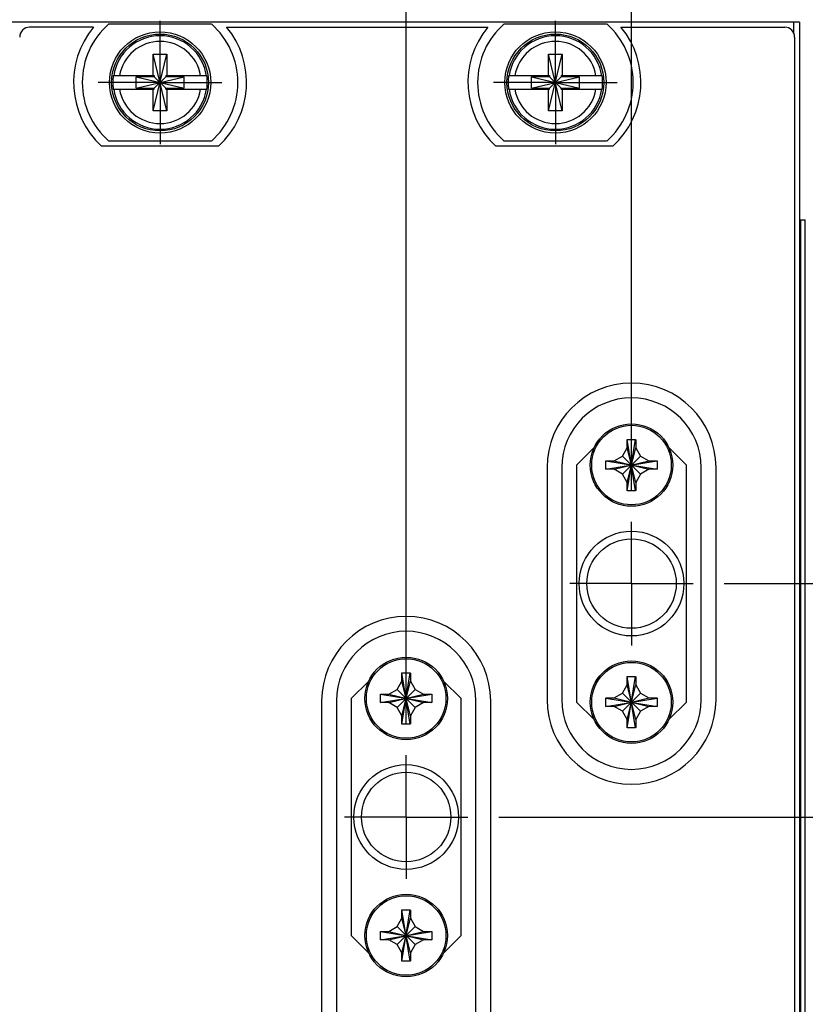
# Model space of a CAD drawing. Header units: inches. Extents: x 0.2 to 16.8, y 0.1 to 10.8.
# Tile 6 of 18: x 4.7 to 6.3, y 6.1 to 8. Entities that reach past the tile are written whole.
import ezdxf

# ---------------------------------------------------------------- set-up
doc = ezdxf.new("R2010")
doc.units = ezdxf.units.IN
doc.header["$LTSCALE"] = 0.935
doc.header["$MEASUREMENT"] = 0
doc.linetypes.add('CENTER', pattern=[0.6, 0.375, -0.075, 0.075, -0.075])
doc.layers.get('0').update_dxf_attribs({"linetype": 'CONTINUOUS'})
doc.layers.add('DEFAULT_1', color=7, linetype='CENTER')
doc.layers.add('DIMENSIONS', color=7, linetype='CONTINUOUS')
doc.styles.get("Standard").update_dxf_attribs({"font": 'txt', "width": 0.8})
doc.dimstyles.new('DIMSTYLE_2', dxfattribs={"dimtxt": 0.125, "dimasz": 0.18, "dimexe": 0.18, "dimexo": 0.0625, "dimgap": 0.09, "dimtad": 0, "dimtih": 1, "dimtoh": 1, "dimdec": 3, "dimzin": 4, "dimdsep": 46, "dimtxsty": 'STANDARD', "dimblk": '_FILLED', "dimblk1": '_FILLED', "dimblk2": '_FILLED', "dimcen": 0.09, "dimadec": 0, "dimazin": 0, "dimtp": 0.01, "dimtm": 0.01, "dimtfac": 1, "dimtdec": 3, "dimtofl": 0, "dimtmove": 0, "dimatfit": 3, "dimldrblk": '_FILLED', "dimfxl": 1, "dimtolj": 1, "dimtzin": 4, "dimarcsym": 0})

# ---------------------------------------------------------------- blocks, each defined once
blk = doc.blocks.new('*D11')
at = {"layer": 'DIMENSIONS', "color": 2, "linetype": 'CONTINUOUS'}
blk.add_line((6.1203, 6.9036), (6.9719, 6.9036), dxfattribs=at)
at = {"layer": 'DIMENSIONS', "color": 2, "linetype": 'CONTINUOUS', "width": 0.8}
for s, p in [('1.019', (7.1344, 6.8411)), ('[', (7.7594, 6.8411)), ('25.87', (7.8594, 6.8411)), (']', (8.3594, 6.8411)), ('-', (7.0344, 6.8411))]:
    blk.add_text(s, height=0.125, dxfattribs=at).set_placement(p)
blk = doc.blocks.new('_FILLED')
at = {"color": 0, "linetype": 'BYBLOCK'}
blk.add_solid([(0, 0), (-1, 0.174), (-1, -0.174)], dxfattribs=at)
blk = doc.blocks.new('*D12')
at = {"layer": 'DIMENSIONS', "color": 2, "linetype": 'CONTINUOUS'}
blk.add_line((6.1203, 5.1261), (6.9719, 5.1261), dxfattribs=at)
at = {"layer": 'DIMENSIONS', "color": 2, "linetype": 'CONTINUOUS', "width": 0.8}
for s, p in [('2.796', (7.1344, 5.0636)), ('[', (7.7594, 5.0636)), ('71.02', (7.8594, 5.0636)), (']', (8.3594, 5.0636)), ('-', (7.0344, 5.0636))]:
    blk.add_text(s, height=0.125, dxfattribs=at).set_placement(p)
blk = doc.blocks.new('*D13')
at = {"layer": 'DIMENSIONS', "color": 2, "linetype": 'CONTINUOUS'}
blk.add_line((6.1203, 4.2828), (6.9719, 4.2828), dxfattribs=at)
at = {"layer": 'DIMENSIONS', "color": 2, "linetype": 'CONTINUOUS', "width": 0.8}
for s, p in [('3.639', (7.1344, 4.2203)), ('[', (7.7594, 4.2203)), ('92.44', (7.8594, 4.2203)), (']', (8.3594, 4.2203)), ('-', (7.0344, 4.2203))]:
    blk.add_text(s, height=0.125, dxfattribs=at).set_placement(p)
blk = doc.blocks.new('*D14')
at = {"layer": 'DIMENSIONS', "color": 2, "linetype": 'CONTINUOUS'}
for p, q in [((5.6643, 5.0211), (6.5111, 5.0211)), ((6.5111, 5.0211), (6.69, 4.8628)), ((6.69, 4.8628), (6.9719, 4.8628))]:
    blk.add_line(p, q, dxfattribs=at)
at = {"layer": 'DIMENSIONS', "color": 2, "linetype": 'CONTINUOUS', "width": 0.8}
for s, p in [('2.901', (7.1344, 4.8003)), ('[', (7.7594, 4.8003)), ('73.69', (7.8594, 4.8003)), (']', (8.3594, 4.8003)), ('-', (7.0344, 4.8003))]:
    blk.add_text(s, height=0.125, dxfattribs=at).set_placement(p)
blk = doc.blocks.new('*D15')
at = {"layer": 'DIMENSIONS', "color": 2, "linetype": 'CONTINUOUS'}
blk.add_line((5.6643, 5.7261), (6.9719, 5.7261), dxfattribs=at)
at = {"layer": 'DIMENSIONS', "color": 2, "linetype": 'CONTINUOUS', "width": 0.8}
for s, p in [('2.196', (7.1344, 5.6636)), ('[', (7.7594, 5.6636)), ('55.78', (7.8594, 5.6636)), (']', (8.3594, 5.6636)), ('-', (7.0344, 5.6636))]:
    blk.add_text(s, height=0.125, dxfattribs=at).set_placement(p)
blk = doc.blocks.new('*D16')
at = {"layer": 'DIMENSIONS', "color": 2, "linetype": 'CONTINUOUS'}
blk.add_line((5.6643, 6.4311), (6.9719, 6.4311), dxfattribs=at)
at = {"layer": 'DIMENSIONS', "color": 2, "linetype": 'CONTINUOUS', "width": 0.8}
for s, p in [('[', (7.7594, 6.3686)), (']', (8.3594, 6.3686)), ('1.491', (7.1344, 6.3686)), ('37.88', (7.8594, 6.3686)), ('-', (7.0344, 6.3686))]:
    blk.add_text(s, height=0.125, dxfattribs=at).set_placement(p)
blk = doc.blocks.new('*D22')
at = {"layer": 'DIMENSIONS', "color": 2, "linetype": 'CONTINUOUS'}
blk.add_line((5.4767, 6.6187), (5.4767, 8.7282), dxfattribs=at)
at = {"layer": 'DIMENSIONS', "color": 2, "linetype": 'CONTINUOUS', "width": 0.8}
for s, p in [(']', (5.5392, 10.3157)), ('32.66', (5.5392, 9.8157)), ('[', (5.5392, 9.7157)), ('1.286', (5.5392, 9.0907)), ('3X ', (5.5392, 8.7907))]:
    blk.add_text(s, height=0.125, rotation=90, dxfattribs=at).set_placement(p)
blk = doc.blocks.new('*D23')
at = {"layer": 'DIMENSIONS', "color": 2, "linetype": 'CONTINUOUS'}
blk.add_line((5.9327, 7.0912), (5.9327, 8.7282), dxfattribs=at)
at = {"layer": 'DIMENSIONS', "color": 2, "linetype": 'CONTINUOUS', "width": 0.8}
for s, p in [(']', (5.9952, 10.3157)), ('44.25', (5.9952, 9.8157)), ('[', (5.9952, 9.7157)), ('1.742', (5.9952, 9.0907)), ('3X ', (5.9952, 8.7907))]:
    blk.add_text(s, height=0.125, rotation=90, dxfattribs=at).set_placement(p)

msp = doc.modelspace()

# ---------------------------------------------------------------- linework, layer by layer
at = {"color": 7, "linetype": 'CONTINUOUS'}
for p, q in [((6.2727, 8.0402), (4.295, 8.0402)), ((4.8749, 8.0367), (5.0824, 8.0367)), ((5.6749, 8.0367), (5.8824, 8.0367)), ((6.2727, 8.0402), (6.2727, 2.9772)), ((4.8442, 8.0302), (4.7147, 8.0302)), ((5.1131, 8.0302), (5.6422, 8.0302)), ((5.9111, 8.0302), (6.2427, 8.0302)), ((6.2627, 8.0102), (6.2627, 3.0072)), ((4.9649, 7.8611), (4.9924, 7.9753)), ((4.9649, 7.932), (4.9649, 7.9753)), ((4.9924, 7.8611), (4.9649, 7.9753)), ((4.9649, 7.9753), (4.9924, 7.9753)), ((4.9924, 7.9753), (4.9924, 7.932)), ((5.7649, 7.8611), (5.7924, 7.9753)), ((5.7649, 7.932), (5.7649, 7.9753)), ((5.7924, 7.8611), (5.7649, 7.9753)), ((5.7649, 7.9753), (5.7924, 7.9753)), ((5.7924, 7.9753), (5.7924, 7.932)), ((4.884, 7.932), (4.9669, 7.932)), ((4.9301, 7.9065), (4.9301, 7.9299)), ((4.9301, 7.9065), (5.0272, 7.9299)), ((4.9669, 7.9299), (4.9301, 7.9299)), ((4.9301, 7.9299), (5.0272, 7.9065)), ((4.9669, 7.932), (4.9669, 7.9299)), ((4.9669, 7.9065), (4.9904, 7.9299)), ((4.9904, 7.9065), (4.9669, 7.9299)), ((4.9904, 7.932), (4.9904, 7.9299)), ((4.9904, 7.932), (5.0733, 7.932)), ((5.0272, 7.9299), (4.9904, 7.9299)), ((5.0272, 7.9065), (5.0272, 7.9299)), ((5.684, 7.932), (5.7669, 7.932)), ((5.7301, 7.9065), (5.7301, 7.9299)), ((5.7301, 7.9065), (5.8272, 7.9299)), ((5.7669, 7.9299), (5.7301, 7.9299)), ((5.7301, 7.9299), (5.8272, 7.9065)), ((5.7669, 7.932), (5.7669, 7.9299)), ((5.7669, 7.9065), (5.7904, 7.9299)), ((5.7904, 7.9065), (5.7669, 7.9299)), ((5.7904, 7.932), (5.7904, 7.9299)), ((5.7904, 7.932), (5.8733, 7.932)), ((5.8272, 7.9299), (5.7904, 7.9299)), ((5.8272, 7.9065), (5.8272, 7.9299)), ((4.884, 7.9044), (4.9669, 7.9044)), ((4.9301, 7.9065), (4.9669, 7.9065)), ((4.9649, 7.8611), (4.9649, 7.9044)), ((4.9669, 7.9044), (4.9669, 7.9065)), ((4.9904, 7.9044), (4.9904, 7.9065)), ((4.9904, 7.9065), (5.0272, 7.9065)), ((4.9904, 7.9044), (5.0733, 7.9044)), ((4.9924, 7.9044), (4.9924, 7.8611)), ((5.684, 7.9044), (5.7669, 7.9044)), ((5.7301, 7.9065), (5.7669, 7.9065)), ((5.7649, 7.8611), (5.7649, 7.9044)), ((5.7669, 7.9044), (5.7669, 7.9065)), ((5.7904, 7.9044), (5.7904, 7.9065)), ((5.7904, 7.9065), (5.8272, 7.9065)), ((5.7904, 7.9044), (5.8733, 7.9044)), ((5.7924, 7.9044), (5.7924, 7.8611)), ((4.9924, 7.8611), (4.9649, 7.8611)), ((5.7924, 7.8611), (5.7649, 7.8611)), ((5.0824, 7.7997), (4.8749, 7.7997)), ((5.8824, 7.7997), (5.6749, 7.7997)), ((5.0969, 7.7892), (4.8604, 7.7892)), ((5.8949, 7.7892), (5.6584, 7.7892)), ((6.2727, 7.6402), (6.2844, 7.6402)), ((5.857, 7.1789), (5.8217, 7.1436)), ((5.9145, 7.1618), (5.9242, 7.1786)), ((5.9242, 7.0917), (5.9411, 7.1954)), ((5.9411, 7.0917), (5.9242, 7.1954)), ((5.9242, 7.1786), (5.9242, 7.1949)), ((5.9242, 7.1086), (5.9412, 7.1786)), ((5.9412, 7.1086), (5.9242, 7.1786)), ((5.9412, 7.1949), (5.9412, 7.1786)), ((5.9412, 7.1786), (5.9509, 7.1618)), ((6.0437, 7.1436), (6.0083, 7.1789)), ((5.8977, 7.1521), (5.9145, 7.1618)), ((5.9145, 7.1254), (5.9509, 7.1618)), ((5.9509, 7.1254), (5.9145, 7.1618)), ((5.9509, 7.1618), (5.9677, 7.1521)), ((5.7617, 7.1386), (5.7617, 6.6686)), ((5.7917, 7.1386), (5.7917, 6.6686)), ((5.8217, 7.1436), (5.8217, 6.6636)), ((5.8808, 7.1351), (5.9845, 7.152)), ((5.8808, 7.152), (5.9845, 7.1351)), ((5.8814, 7.1521), (5.8977, 7.1521)), ((5.8977, 7.1351), (5.9677, 7.1521)), ((5.8977, 7.1521), (5.9677, 7.1351)), ((5.9677, 7.1521), (5.984, 7.1521)), ((6.0437, 6.6636), (6.0437, 7.1436)), ((6.0737, 6.6686), (6.0737, 7.1386)), ((6.1037, 6.6686), (6.1037, 7.1386)), ((5.8977, 7.1351), (5.8814, 7.1351)), ((5.9145, 7.1254), (5.8977, 7.1351)), ((5.9242, 7.1086), (5.9145, 7.1254)), ((5.9509, 7.1254), (5.9412, 7.1086)), ((5.9677, 7.1351), (5.9509, 7.1254)), ((5.984, 7.1351), (5.9677, 7.1351)), ((5.9242, 7.0923), (5.9242, 7.1086)), ((5.9412, 7.1086), (5.9412, 7.0923)), ((5.4682, 6.6192), (5.4851, 6.7229)), ((5.4851, 6.6192), (5.4682, 6.7229)), ((5.4682, 6.7061), (5.4682, 6.7224)), ((5.4852, 6.7224), (5.4852, 6.7061)), ((5.401, 6.7064), (5.3657, 6.6711)), ((5.4585, 6.6893), (5.4682, 6.7061)), ((5.4682, 6.6361), (5.4852, 6.7061)), ((5.4852, 6.6361), (5.4682, 6.7061)), ((5.4852, 6.7061), (5.4949, 6.6893)), ((5.5877, 6.6711), (5.5523, 6.7064)), ((5.9145, 6.6818), (5.9242, 6.6986)), ((5.9242, 6.6117), (5.9411, 6.7154)), ((5.9411, 6.6117), (5.9242, 6.7154)), ((5.9242, 6.6986), (5.9242, 6.7149)), ((5.9242, 6.6286), (5.9412, 6.6986)), ((5.9412, 6.6286), (5.9242, 6.6986)), ((5.9412, 6.7149), (5.9412, 6.6986)), ((5.9412, 6.6986), (5.9509, 6.6818)), ((5.4248, 6.6626), (5.5285, 6.6795)), ((5.4248, 6.6795), (5.5285, 6.6626)), ((5.4254, 6.6796), (5.4417, 6.6796)), ((5.4417, 6.6796), (5.4585, 6.6893)), ((5.4417, 6.6626), (5.5117, 6.6796)), ((5.4417, 6.6796), (5.5117, 6.6626)), ((5.4585, 6.6529), (5.4949, 6.6893)), ((5.4949, 6.6529), (5.4585, 6.6893)), ((5.4949, 6.6893), (5.5117, 6.6796)), ((5.5117, 6.6796), (5.528, 6.6796)), ((5.8977, 6.6721), (5.9145, 6.6818)), ((5.9145, 6.6454), (5.9509, 6.6818)), ((5.9509, 6.6454), (5.9145, 6.6818)), ((5.9509, 6.6818), (5.9677, 6.6721)), ((5.3057, 6.6661), (5.3057, 4.7861)), ((5.3357, 6.6661), (5.3357, 4.7861)), ((5.3657, 6.6711), (5.3657, 6.1911)), ((5.4417, 6.6626), (5.4254, 6.6626)), ((5.4585, 6.6529), (5.4417, 6.6626)), ((5.5117, 6.6626), (5.4949, 6.6529)), ((5.528, 6.6626), (5.5117, 6.6626)), ((5.5877, 6.1911), (5.5877, 6.6711)), ((5.6177, 4.7861), (5.6177, 6.6661)), ((5.6477, 4.7861), (5.6477, 6.6661)), ((5.8217, 6.6636), (5.857, 6.6282)), ((5.8808, 6.6551), (5.9845, 6.672)), ((5.8808, 6.672), (5.9845, 6.6551)), ((5.8814, 6.6721), (5.8977, 6.6721)), ((5.8977, 6.6551), (5.9677, 6.6721)), ((5.8977, 6.6721), (5.9677, 6.6551)), ((5.9677, 6.6721), (5.984, 6.6721)), ((6.0083, 6.6282), (6.0437, 6.6636)), ((5.4682, 6.6361), (5.4585, 6.6529)), ((5.4949, 6.6529), (5.4852, 6.6361)), ((5.8977, 6.6551), (5.8814, 6.6551)), ((5.9145, 6.6454), (5.8977, 6.6551)), ((5.9242, 6.6286), (5.9145, 6.6454)), ((5.9509, 6.6454), (5.9412, 6.6286)), ((5.9677, 6.6551), (5.9509, 6.6454)), ((5.984, 6.6551), (5.9677, 6.6551)), ((5.4682, 6.6198), (5.4682, 6.6361)), ((5.4852, 6.6361), (5.4852, 6.6198)), ((5.9242, 6.6123), (5.9242, 6.6286)), ((5.9412, 6.6286), (5.9412, 6.6123)), ((5.4682, 6.1392), (5.4851, 6.2429)), ((5.4851, 6.1392), (5.4682, 6.2429)), ((5.4682, 6.2261), (5.4682, 6.2424)), ((5.4852, 6.2424), (5.4852, 6.2261)), ((5.4585, 6.2093), (5.4682, 6.2261)), ((5.4682, 6.1561), (5.4852, 6.2261)), ((5.4852, 6.1561), (5.4682, 6.2261)), ((5.4852, 6.2261), (5.4949, 6.2093)), ((5.4254, 6.1996), (5.4417, 6.1996)), ((5.4417, 6.1996), (5.4585, 6.2093)), ((5.4417, 6.1826), (5.5117, 6.1996)), ((5.4417, 6.1996), (5.5117, 6.1826)), ((5.4585, 6.1729), (5.4949, 6.2093)), ((5.4949, 6.1729), (5.4585, 6.2093)), ((5.4949, 6.2093), (5.5117, 6.1996)), ((5.5117, 6.1996), (5.528, 6.1996)), ((5.3657, 6.1911), (5.401, 6.1557)), ((5.4248, 6.1826), (5.5285, 6.1995)), ((5.4248, 6.1995), (5.5285, 6.1826)), ((5.4417, 6.1826), (5.4254, 6.1826)), ((5.4585, 6.1729), (5.4417, 6.1826)), ((5.5117, 6.1826), (5.4949, 6.1729)), ((5.528, 6.1826), (5.5117, 6.1826)), ((5.5523, 6.1557), (5.5877, 6.1911)), ((5.4682, 6.1561), (5.4585, 6.1729)), ((5.4949, 6.1729), (5.4852, 6.1561)), ((5.4682, 6.1398), (5.4682, 6.1561)), ((5.4852, 6.1561), (5.4852, 6.1398))]:
    msp.add_line(p, q, dxfattribs=at)
at = {"color": 9, "linetype": 'CONTINUOUS'}
for p, q in [((6.2607, 8.0402), (6.2607, 8.0189)), ((6.2756, 3.6402), (6.2756, 7.6402)), ((6.2842, 3.6402), (6.2842, 7.6402))]:
    msp.add_line(p, q, dxfattribs=at)
at = {"color": 7, "linetype": 'CONTINUOUS'}
for centre, radius in [((4.9787, 7.9182), 0.1025), ((4.9787, 7.9182), 0.098), ((5.7787, 7.9182), 0.1025), ((5.7787, 7.9182), 0.098), ((5.9327, 7.1436), 0.0835), ((5.9327, 6.9036), 0.106), ((5.9327, 6.9036), 0.0905), ((5.4767, 6.6711), 0.0835), ((5.9327, 6.6636), 0.0835), ((5.4767, 6.4311), 0.106), ((5.4767, 6.4311), 0.0905), ((5.4767, 6.1911), 0.0835)]:
    msp.add_circle(centre, radius, dxfattribs=at)
at = {"color": 9, "linetype": 'CONTINUOUS'}
for centre in [(5.9327, 7.1436), (5.4767, 6.6711), (5.9327, 6.6636), (5.4767, 6.1911)]:
    msp.add_circle(centre, 0.0805, dxfattribs=at)
at = {"color": 7, "linetype": 'CONTINUOUS'}
for centre, radius, start, end in [((4.9787, 7.9182), 0.1575, 131.203, 228.797), ((4.9787, 7.9182), 0.1575, 311.203, 48.797), ((5.7787, 7.9182), 0.1575, 131.203, 228.797), ((5.7787, 7.9182), 0.1575, 311.203, 48.797), ((4.7147, 8.0102), 0.02, 90, 180), ((4.9787, 7.9182), 0.175, 140.2082, 227.4886), ((4.9787, 7.9182), 0.175, 312.5114, 39.7918), ((5.7767, 7.9182), 0.175, 140.2082, 227.4886), ((5.7767, 7.9182), 0.175, 312.5114, 39.7918), ((6.2427, 8.0102), 0.02, 0, 90), ((4.9787, 7.9182), 0.0956, 171.7166, 188.2834), ((4.9787, 7.9182), 0.0956, 351.7166, 8.2834), ((5.7787, 7.9182), 0.0956, 171.7166, 188.2834), ((5.7787, 7.9182), 0.0956, 351.7166, 8.2834), ((5.9327, 7.1386), 0.171, 0, 180), ((5.9327, 7.1386), 0.141, 0, 180), ((5.4767, 6.6661), 0.171, 0, 180), ((5.4767, 6.6661), 0.141, 0, 180), ((5.9327, 6.6686), 0.171, 180, 360), ((5.9327, 6.6686), 0.141, 180, 360)]:
    msp.add_arc(centre, radius, start, end, dxfattribs=at)
at = {"color": 9, "linetype": 'CONTINUOUS'}
for centre, radius, start, end in [((4.9787, 7.9182), 0.0947, 8.3637, 171.6363), ((4.9787, 7.9182), 0.0832, 9.5336, 170.4664), ((5.7787, 7.9182), 0.0947, 8.3637, 171.6363), ((5.7787, 7.9182), 0.0832, 9.5336, 170.4664), ((4.9787, 7.9182), 0.0947, 188.3637, 351.6363), ((4.9787, 7.9182), 0.0832, 189.5336, 350.4664), ((5.7787, 7.9182), 0.0947, 188.3637, 351.6363), ((5.7787, 7.9182), 0.0832, 189.5336, 350.4664)]:
    msp.add_arc(centre, radius, start, end, dxfattribs=at)
at = {"color": 7, "linetype": 'CONTINUOUS'}
for points, knots in [([(5.9242, 7.1954), (5.9251, 7.1954), (5.927, 7.1955), (5.9298, 7.1956), (5.9317, 7.1956), (5.9327, 7.1956)], [0, 0, 0, 0, 0.333035, 0.666417, 1, 1, 1, 1]), ([(5.9242, 7.1949), (5.9242, 7.1949), (5.9242, 7.195), (5.9242, 7.1952), (5.9242, 7.1953), (5.9242, 7.1954)], [0, 0, 0, 0, 0.333624, 0.666957, 1, 1, 1, 1]), ([(5.9327, 7.1956), (5.9336, 7.1956), (5.9355, 7.1956), (5.9383, 7.1955), (5.9402, 7.1954), (5.9411, 7.1954)], [0, 0, 0, 0, 0.333591, 0.666975, 1, 1, 1, 1]), ([(5.9411, 7.1954), (5.9411, 7.1953), (5.9411, 7.1952), (5.9411, 7.195), (5.9411, 7.1949), (5.9412, 7.1949)], [0, 0, 0, 0, 0.333043, 0.666376, 1, 1, 1, 1]), ([(5.8808, 7.1351), (5.8808, 7.1362), (5.8807, 7.1385), (5.8807, 7.1419), (5.8807, 7.1453), (5.8807, 7.1486), (5.8808, 7.1509), (5.8808, 7.152)], [0, 0, 0, 0, 0.199846, 0.39992, 0.60008, 0.800154, 1, 1, 1, 1]), ([(5.8808, 7.152), (5.8809, 7.152), (5.881, 7.152), (5.8812, 7.1521), (5.8813, 7.1521), (5.8814, 7.1521)], [0, 0, 0, 0, 0.333043, 0.666376, 1, 1, 1, 1]), ([(5.984, 7.1521), (5.984, 7.1521), (5.9841, 7.1521), (5.9843, 7.152), (5.9844, 7.152), (5.9845, 7.152)], [0, 0, 0, 0, 0.333624, 0.666957, 1, 1, 1, 1]), ([(5.9845, 7.152), (5.9845, 7.1509), (5.9846, 7.1486), (5.9847, 7.1453), (5.9847, 7.1419), (5.9846, 7.1385), (5.9845, 7.1362), (5.9845, 7.1351)], [0, 0, 0, 0, 0.199846, 0.39992, 0.60008, 0.800154, 1, 1, 1, 1]), ([(5.8814, 7.1351), (5.8813, 7.1351), (5.8812, 7.1351), (5.881, 7.1351), (5.8809, 7.1351), (5.8808, 7.1351)], [0, 0, 0, 0, 0.333624, 0.666957, 1, 1, 1, 1]), ([(5.9845, 7.1351), (5.9844, 7.1351), (5.9843, 7.1351), (5.9841, 7.1351), (5.984, 7.1351), (5.984, 7.1351)], [0, 0, 0, 0, 0.333043, 0.666376, 1, 1, 1, 1]), ([(5.9242, 7.0917), (5.9242, 7.0918), (5.9242, 7.0919), (5.9242, 7.0921), (5.9242, 7.0922), (5.9242, 7.0923)], [0, 0, 0, 0, 0.333043, 0.666376, 1, 1, 1, 1]), ([(5.9327, 7.0916), (5.9317, 7.0916), (5.9298, 7.0916), (5.927, 7.0916), (5.9251, 7.0917), (5.9242, 7.0917)], [0, 0, 0, 0, 0.333591, 0.666975, 1, 1, 1, 1]), ([(5.9411, 7.0917), (5.9402, 7.0917), (5.9383, 7.0916), (5.9355, 7.0916), (5.9336, 7.0916), (5.9327, 7.0916)], [0, 0, 0, 0, 0.333035, 0.666417, 1, 1, 1, 1]), ([(5.9412, 7.0923), (5.9411, 7.0922), (5.9411, 7.0921), (5.9411, 7.0919), (5.9411, 7.0918), (5.9411, 7.0917)], [0, 0, 0, 0, 0.333624, 0.666957, 1, 1, 1, 1]), ([(5.4682, 6.7229), (5.4691, 6.7229), (5.471, 6.723), (5.4738, 6.7231), (5.4757, 6.7231), (5.4767, 6.7231)], [0, 0, 0, 0, 0.333035, 0.666417, 1, 1, 1, 1]), ([(5.4682, 6.7224), (5.4682, 6.7224), (5.4682, 6.7225), (5.4682, 6.7227), (5.4682, 6.7228), (5.4682, 6.7229)], [0, 0, 0, 0, 0.333624, 0.666957, 1, 1, 1, 1]), ([(5.4767, 6.7231), (5.4776, 6.7231), (5.4795, 6.7231), (5.4823, 6.723), (5.4842, 6.7229), (5.4851, 6.7229)], [0, 0, 0, 0, 0.333591, 0.666975, 1, 1, 1, 1]), ([(5.4851, 6.7229), (5.4851, 6.7228), (5.4851, 6.7227), (5.4851, 6.7225), (5.4851, 6.7224), (5.4852, 6.7224)], [0, 0, 0, 0, 0.333043, 0.666376, 1, 1, 1, 1]), ([(5.9242, 6.7154), (5.9251, 6.7154), (5.927, 6.7155), (5.9298, 6.7156), (5.9317, 6.7156), (5.9327, 6.7156)], [0, 0, 0, 0, 0.333035, 0.666417, 1, 1, 1, 1]), ([(5.9242, 6.7149), (5.9242, 6.7149), (5.9242, 6.715), (5.9242, 6.7152), (5.9242, 6.7153), (5.9242, 6.7154)], [0, 0, 0, 0, 0.333624, 0.666957, 1, 1, 1, 1]), ([(5.9327, 6.7156), (5.9336, 6.7156), (5.9355, 6.7156), (5.9383, 6.7155), (5.9402, 6.7154), (5.9411, 6.7154)], [0, 0, 0, 0, 0.333591, 0.666975, 1, 1, 1, 1]), ([(5.9411, 6.7154), (5.9411, 6.7153), (5.9411, 6.7152), (5.9411, 6.715), (5.9411, 6.7149), (5.9412, 6.7149)], [0, 0, 0, 0, 0.333043, 0.666376, 1, 1, 1, 1]), ([(5.4248, 6.6626), (5.4248, 6.6637), (5.4247, 6.666), (5.4247, 6.6694), (5.4247, 6.6728), (5.4247, 6.6761), (5.4248, 6.6784), (5.4248, 6.6795)], [0, 0, 0, 0, 0.199846, 0.39992, 0.60008, 0.800154, 1, 1, 1, 1]), ([(5.4248, 6.6795), (5.4249, 6.6795), (5.425, 6.6795), (5.4252, 6.6796), (5.4253, 6.6796), (5.4254, 6.6796)], [0, 0, 0, 0, 0.333043, 0.666376, 1, 1, 1, 1]), ([(5.528, 6.6796), (5.528, 6.6796), (5.5281, 6.6796), (5.5283, 6.6795), (5.5284, 6.6795), (5.5285, 6.6795)], [0, 0, 0, 0, 0.333624, 0.666957, 1, 1, 1, 1]), ([(5.5285, 6.6795), (5.5285, 6.6784), (5.5286, 6.6761), (5.5287, 6.6728), (5.5287, 6.6694), (5.5286, 6.666), (5.5285, 6.6637), (5.5285, 6.6626)], [0, 0, 0, 0, 0.199846, 0.39992, 0.60008, 0.800154, 1, 1, 1, 1]), ([(5.4254, 6.6626), (5.4253, 6.6626), (5.4252, 6.6626), (5.425, 6.6626), (5.4249, 6.6626), (5.4248, 6.6626)], [0, 0, 0, 0, 0.333624, 0.666957, 1, 1, 1, 1]), ([(5.5285, 6.6626), (5.5284, 6.6626), (5.5283, 6.6626), (5.5281, 6.6626), (5.528, 6.6626), (5.528, 6.6626)], [0, 0, 0, 0, 0.333043, 0.666376, 1, 1, 1, 1]), ([(5.8808, 6.6551), (5.8808, 6.6562), (5.8807, 6.6585), (5.8807, 6.6619), (5.8807, 6.6653), (5.8807, 6.6686), (5.8808, 6.6709), (5.8808, 6.672)], [0, 0, 0, 0, 0.199846, 0.39992, 0.60008, 0.800154, 1, 1, 1, 1]), ([(5.8808, 6.672), (5.8809, 6.672), (5.881, 6.672), (5.8812, 6.6721), (5.8813, 6.6721), (5.8814, 6.6721)], [0, 0, 0, 0, 0.333043, 0.666376, 1, 1, 1, 1]), ([(5.984, 6.6721), (5.984, 6.6721), (5.9841, 6.6721), (5.9843, 6.672), (5.9844, 6.672), (5.9845, 6.672)], [0, 0, 0, 0, 0.333624, 0.666957, 1, 1, 1, 1]), ([(5.9845, 6.672), (5.9845, 6.6709), (5.9846, 6.6686), (5.9847, 6.6653), (5.9847, 6.6619), (5.9846, 6.6585), (5.9845, 6.6562), (5.9845, 6.6551)], [0, 0, 0, 0, 0.199846, 0.39992, 0.60008, 0.800154, 1, 1, 1, 1]), ([(5.8814, 6.6551), (5.8813, 6.6551), (5.8812, 6.6551), (5.881, 6.6551), (5.8809, 6.6551), (5.8808, 6.6551)], [0, 0, 0, 0, 0.333624, 0.666957, 1, 1, 1, 1]), ([(5.9845, 6.6551), (5.9844, 6.6551), (5.9843, 6.6551), (5.9841, 6.6551), (5.984, 6.6551), (5.984, 6.6551)], [0, 0, 0, 0, 0.333043, 0.666376, 1, 1, 1, 1]), ([(5.4682, 6.6192), (5.4682, 6.6193), (5.4682, 6.6194), (5.4682, 6.6196), (5.4682, 6.6197), (5.4682, 6.6198)], [0, 0, 0, 0, 0.333043, 0.666376, 1, 1, 1, 1]), ([(5.4767, 6.6191), (5.4757, 6.6191), (5.4738, 6.6191), (5.471, 6.6191), (5.4691, 6.6192), (5.4682, 6.6192)], [0, 0, 0, 0, 0.333591, 0.666975, 1, 1, 1, 1]), ([(5.4851, 6.6192), (5.4842, 6.6192), (5.4823, 6.6191), (5.4795, 6.6191), (5.4776, 6.6191), (5.4767, 6.6191)], [0, 0, 0, 0, 0.333035, 0.666417, 1, 1, 1, 1]), ([(5.4852, 6.6198), (5.4851, 6.6197), (5.4851, 6.6196), (5.4851, 6.6194), (5.4851, 6.6193), (5.4851, 6.6192)], [0, 0, 0, 0, 0.333624, 0.666957, 1, 1, 1, 1]), ([(5.9242, 6.6117), (5.9242, 6.6118), (5.9242, 6.6119), (5.9242, 6.6121), (5.9242, 6.6122), (5.9242, 6.6123)], [0, 0, 0, 0, 0.333043, 0.666376, 1, 1, 1, 1]), ([(5.9327, 6.6116), (5.9317, 6.6116), (5.9298, 6.6116), (5.927, 6.6116), (5.9251, 6.6117), (5.9242, 6.6117)], [0, 0, 0, 0, 0.333591, 0.666975, 1, 1, 1, 1]), ([(5.9411, 6.6117), (5.9402, 6.6117), (5.9383, 6.6116), (5.9355, 6.6116), (5.9336, 6.6116), (5.9327, 6.6116)], [0, 0, 0, 0, 0.333035, 0.666417, 1, 1, 1, 1]), ([(5.9412, 6.6123), (5.9411, 6.6122), (5.9411, 6.6121), (5.9411, 6.6119), (5.9411, 6.6118), (5.9411, 6.6117)], [0, 0, 0, 0, 0.333624, 0.666957, 1, 1, 1, 1]), ([(5.4682, 6.2429), (5.4691, 6.2429), (5.471, 6.243), (5.4738, 6.2431), (5.4757, 6.2431), (5.4767, 6.2431)], [0, 0, 0, 0, 0.333035, 0.666417, 1, 1, 1, 1]), ([(5.4682, 6.2424), (5.4682, 6.2424), (5.4682, 6.2425), (5.4682, 6.2427), (5.4682, 6.2428), (5.4682, 6.2429)], [0, 0, 0, 0, 0.333624, 0.666957, 1, 1, 1, 1]), ([(5.4767, 6.2431), (5.4776, 6.2431), (5.4795, 6.2431), (5.4823, 6.243), (5.4842, 6.2429), (5.4851, 6.2429)], [0, 0, 0, 0, 0.333591, 0.666975, 1, 1, 1, 1]), ([(5.4851, 6.2429), (5.4851, 6.2428), (5.4851, 6.2427), (5.4851, 6.2425), (5.4851, 6.2424), (5.4852, 6.2424)], [0, 0, 0, 0, 0.333043, 0.666376, 1, 1, 1, 1]), ([(5.4248, 6.1995), (5.4249, 6.1995), (5.425, 6.1995), (5.4252, 6.1996), (5.4253, 6.1996), (5.4254, 6.1996)], [0, 0, 0, 0, 0.333043, 0.666376, 1, 1, 1, 1]), ([(5.528, 6.1996), (5.528, 6.1996), (5.5281, 6.1996), (5.5283, 6.1995), (5.5284, 6.1995), (5.5285, 6.1995)], [0, 0, 0, 0, 0.333624, 0.666957, 1, 1, 1, 1]), ([(5.4248, 6.1826), (5.4248, 6.1837), (5.4247, 6.186), (5.4247, 6.1894), (5.4247, 6.1928), (5.4247, 6.1961), (5.4248, 6.1984), (5.4248, 6.1995)], [0, 0, 0, 0, 0.199846, 0.39992, 0.60008, 0.800154, 1, 1, 1, 1]), ([(5.4254, 6.1826), (5.4253, 6.1826), (5.4252, 6.1826), (5.425, 6.1826), (5.4249, 6.1826), (5.4248, 6.1826)], [0, 0, 0, 0, 0.333624, 0.666957, 1, 1, 1, 1]), ([(5.5285, 6.1826), (5.5284, 6.1826), (5.5283, 6.1826), (5.5281, 6.1826), (5.528, 6.1826), (5.528, 6.1826)], [0, 0, 0, 0, 0.333043, 0.666376, 1, 1, 1, 1]), ([(5.5285, 6.1995), (5.5285, 6.1984), (5.5286, 6.1961), (5.5287, 6.1928), (5.5287, 6.1894), (5.5286, 6.186), (5.5285, 6.1837), (5.5285, 6.1826)], [0, 0, 0, 0, 0.199846, 0.39992, 0.60008, 0.800154, 1, 1, 1, 1]), ([(5.4682, 6.1392), (5.4682, 6.1393), (5.4682, 6.1394), (5.4682, 6.1396), (5.4682, 6.1397), (5.4682, 6.1398)], [0, 0, 0, 0, 0.333043, 0.666376, 1, 1, 1, 1]), ([(5.4852, 6.1398), (5.4851, 6.1397), (5.4851, 6.1396), (5.4851, 6.1394), (5.4851, 6.1393), (5.4851, 6.1392)], [0, 0, 0, 0, 0.333624, 0.666957, 1, 1, 1, 1]), ([(5.4767, 6.1391), (5.4757, 6.1391), (5.4738, 6.1391), (5.471, 6.1391), (5.4691, 6.1392), (5.4682, 6.1392)], [0, 0, 0, 0, 0.333591, 0.666975, 1, 1, 1, 1]), ([(5.4851, 6.1392), (5.4842, 6.1392), (5.4823, 6.1391), (5.4795, 6.1391), (5.4776, 6.1391), (5.4767, 6.1391)], [0, 0, 0, 0, 0.333035, 0.666417, 1, 1, 1, 1])]:
    msp.add_open_spline(points, degree=3, knots=knots, dxfattribs=at)
at = {"layer": 'DEFAULT_1', "color": 7, "linetype": 'CENTER'}
for p, q in [((4.9787, 7.9182), (4.9787, 8.0433)), ((5.7787, 7.9182), (5.7787, 8.0433)), ((4.9787, 7.9182), (4.8536, 7.9182)), ((4.9787, 7.9182), (4.9787, 7.7931)), ((4.9787, 7.9182), (5.1038, 7.9182)), ((5.7787, 7.9182), (5.6536, 7.9182)), ((5.7787, 7.9182), (5.7787, 7.7931)), ((5.7787, 7.9182), (5.9038, 7.9182)), ((5.9327, 6.9036), (5.9327, 7.0287)), ((5.9327, 6.9036), (5.8076, 6.9036)), ((5.9327, 6.9036), (5.9327, 6.7785)), ((5.9327, 6.9036), (6.0578, 6.9036)), ((5.4767, 6.4311), (5.4767, 6.5562)), ((5.4767, 6.4311), (5.3516, 6.4311)), ((5.4767, 6.4311), (5.4767, 6.306)), ((5.4767, 6.4311), (5.6018, 6.4311))]:
    msp.add_line(p, q, dxfattribs=at)

# ---------------------------------------------------------------- dimensions: what is measured, and where the dimension line sits
at = {"layer": 'DIMENSIONS', "color": 2, "linetype": 'CONTINUOUS'}
for feature_location, offset, dtype, origin, text, picture, middle in [((5.4767, 6.6187), (0, 2.1095), 1, (4.1907, 8.0473), '3X <>', '*D22', (5.4767, 9.6032)), ((5.9327, 7.0912), (0, 1.637), 1, (4.1907, 8.0473), '3X <>', '*D23', (5.9327, 9.6032)), ((6.1203, 6.9036), (0.8516, 0), 0, (4.1907, 7.9222), '-<>', '*D11', (7.7469, 6.9036)), ((6.1203, 5.1261), (0.8516, 0), 0, (4.1907, 7.9222), '-<>', '*D12', (7.7469, 5.1261)), ((6.1203, 4.2828), (0.8516, 0), 0, (4.1907, 7.9222), '-<>', '*D13', (7.7469, 4.2828)), ((5.6643, 5.0211), (1.3076, -0.1583), 0, (4.1907, 7.9222), '-<>', '*D14', (7.7469, 4.8628)), ((5.6643, 5.7261), (1.3076, 0), 0, (4.1907, 7.9222), '-<>', '*D15', (7.7469, 5.7261)), ((5.6643, 6.4311), (1.3076, 0), 0, (4.1907, 7.9222), '-<>', '*D16', (7.7469, 6.4311))]:
    dim = msp.add_ordinate_dim(feature_location=feature_location, offset=offset, dtype=dtype, origin=origin, text=text, dimstyle='DIMSTYLE_2', dxfattribs=at)
    dim.commit()
    dim.dimension.update_dxf_attribs({"geometry": picture, "text_midpoint": middle})

doc.saveas('drawing.dxf')
